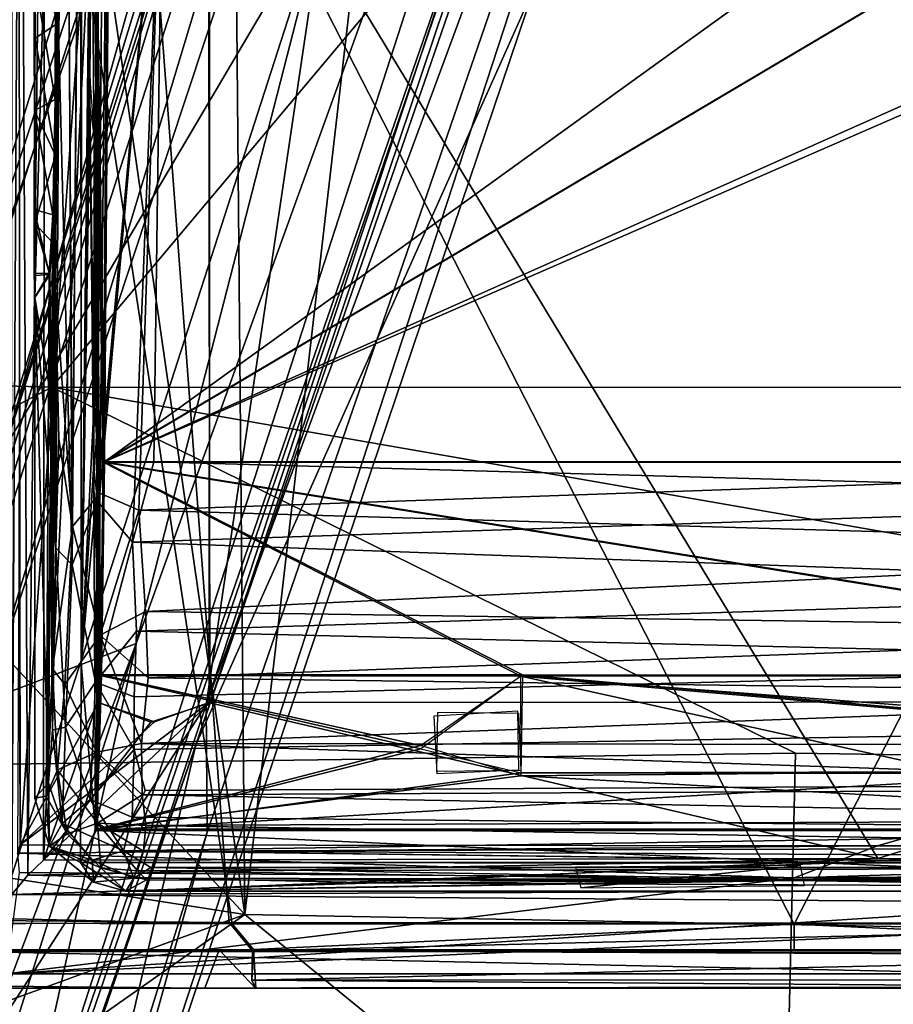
# Model space of a CAD drawing. Header units: millimetres. Extents: x -367 to 317, y -615 to 392.
# Tile 59 of 191: x -62 to 8, y -202 to -124. Entities that reach past the tile are written whole.
import ezdxf

# ---------------------------------------------------------------- set-up
doc = ezdxf.new("R2010")
doc.units = ezdxf.units.MM
doc.layers.add('Fbx_Root', color=7, linetype='Continuous', true_color=0x000000)
doc.styles.add('Default', font='arial.ttf')
doc.dimstyles.new('Default', dxfattribs={"dimscale": 10, "dimtxt": 2.5, "dimasz": 3, "dimexe": 1, "dimexo": 0.5, "dimgap": 0.8, "dimtad": 1, "dimtoh": 1, "dimzin": 1, "dimdsep": 46, "dimtxsty": 'Default', "dimcen": 2.5, "dimadec": 1, "dimazin": 1, "dimtfac": 1, "dimtdec": 4, "dimtix": 1, "dimtofl": 0, "dimtmove": 1, "dimatfit": 3, "dimfxl": 1, "dimtolj": 1, "dimtzin": 1, "dimarcsym": 0})

# ---------------------------------------------------------------- blocks, each defined once
blk = doc.blocks.new('*D1')
at = {"layer": 'Defpoints', "color": 0}
for p in [(-317.816, 295.28), (317.184, 295.28), (-317.816, -604.775)]:
    blk.add_point(p, dxfattribs=at)
at = {"layer": 'Fbx_Root', "color": 0, "lineweight": -2}
for p, q in [((-317.816, 290.28), (-317.816, -614.775)), ((317.184, 290.28), (317.184, -614.775)), ((287.184, -604.775), (-287.816, -604.775))]:
    blk.add_line(p, q, dxfattribs=at)
at = {"layer": 'Fbx_Root', "color": 0}
for points in [[(-287.816, -599.775), (-287.816, -609.775), (-317.816, -604.775)], [(287.184, -609.775), (287.184, -599.775), (317.184, -604.775)]]:
    blk.add_solid(points, dxfattribs=at)
at = {"layer": 'Fbx_Root', "color": 0, "insert": (-0.316, -584.012), "char_height": 25, "attachment_point": 5, "style": 'Default'}
blk.add_mtext('\\A1;635.00', dxfattribs=at)

msp = doc.modelspace()

# ---------------------------------------------------------------- linework, layer by layer
at = {"layer": 'Fbx_Root'}
for points in [[(-43.864, -195.076, 353.854), (-47.018, 157.899, 353.849), (-2.798, 160.672, 353.85)], [(-43.864, -195.076, 353.854), (-2.798, 160.672, 353.85), (42.958, -196.677, 353.853)], [(42.958, -196.677, 353.853), (-2.798, 160.672, 353.85), (43.481, 158.407, 353.85)], [(-43.864, -195.076, 353.854), (-68.71, -22.938, 353.808), (-47.018, 157.899, 353.849)], [(-64.446, -195.55, 340.752), (-45.107, -195.704, 340.757), (-63.778, 51.522, 340.691)], [(-63.778, 51.522, 340.691), (-45.107, -195.704, 340.757), (44.197, -195.773, 340.758)], [(63.126, 51.508, 340.691), (-63.778, 51.522, 340.691), (44.197, -195.773, 340.758)], [(-61.659, -73.879, 342.185), (-62.331, -193.488, 343.155), (-62.267, 45.769, 343.123)], [(-54.166, 14.774, 249.247), (-55.574, -117.612, 289.577), (-54.987, -159.176, 272.758)], [(-54.987, -159.176, 272.758), (-54.166, -50.8, 249.247), (-54.166, 14.774, 249.247)], [(-60.562, -15.984, 324.808), (-60.51, -146.162, 324.759), (-56.86, -16.17, 324.745)], [(-60.51, -146.162, 324.759), (-60.562, -15.984, 324.808), (-60.497, -102.397, 324.736)], [(-56.86, -16.17, 324.745), (-60.51, -146.162, 324.759), (-60.497, -102.397, 324.736)], [(-43.864, -195.076, 353.854), (-67.489, -169.582, 353.793), (-68.71, -22.938, 353.808)], [(-28.246, -25.129, 115.664), (-23.494, -28.021, 116.389), (-75.745, -177.889, 98.577)], [(-75.745, -177.889, 98.577), (-25.814, -25.804, 146.641), (-28.246, -25.129, 115.664)], [(-120.999, -323.079, 74.398), (-62.843, -158.039, 141.074), (-25.814, -25.804, 146.641)], [(-25.814, -25.804, 146.641), (-75.745, -177.889, 98.577), (-120.999, -323.079, 74.398)], [(-21.4, -28.396, 168.962), (-25.814, -25.804, 146.641), (-62.843, -158.039, 141.074)], [(-74.745, -195.783, 95.906), (-75.745, -177.889, 98.577), (-23.494, -28.021, 116.389)], [(-23.494, -28.021, 116.389), (-22.806, -29.748, 151.048), (-74.745, -195.783, 95.906)], [(-56.819, -175.161, 323.822), (-56.869, -27.79, 323.761), (-56.233, -122.778, 305.543)], [(-56.819, -175.161, 323.822), (-56.01, -116.202, 302.109), (-56.769, -27.729, 323.821)], [(-21.4, -28.396, 168.962), (-62.843, -158.039, 141.074), (-37.53, -115.112, 153.549)], [(-22.806, -29.748, 151.048), (-72.419, -193.874, 126.927), (-109.429, -311.832, 97.548)], [(-109.429, -311.832, 97.548), (-74.745, -195.783, 95.906), (-22.806, -29.748, 151.048)], [(-20.302, -32.021, 164.189), (-72.419, -193.874, 126.927), (-22.806, -29.748, 151.048)], [(-20.302, -32.021, 164.189), (-64.386, -178.126, 134.879), (-72.419, -193.874, 126.927)], [(-20.302, -32.021, 164.189), (-16.665, -34.158, 166.808), (-64.386, -178.126, 134.879)], [(-16.665, -34.158, 166.808), (-52.477, -173.584, 137.76), (-64.386, -178.126, 134.879)], [(-52.477, -173.584, 137.76), (-16.665, -34.158, 166.808), (-3.495, -38.066, 165.938)], [(-62.27, -244.012, 89.802), (5.714, -35.947, 145.209), (-46.844, -188.525, 121.218)], [(-62.27, -244.012, 89.802), (-20.881, -121.486, 106.976), (5.714, -35.947, 145.209)], [(2.268, -36.564, 115.737), (-20.881, -121.486, 106.976), (-47.746, -181.605, 99.048)], [(-47.746, -181.605, 99.048), (0.775, -37.396, 150.808), (2.268, -36.564, 115.737)], [(-46.921, -178.443, 137.984), (5.714, -35.947, 145.209), (0.05, -36.289, 168.884)], [(5.714, -35.947, 145.209), (-46.921, -178.443, 137.984), (-46.844, -188.525, 121.218)], [(0.05, -36.289, 168.884), (-37.53, -115.112, 153.549), (-46.921, -178.443, 137.984)], [(0.775, -37.396, 150.808), (-47.746, -181.605, 99.048), (-95.006, -316.798, 95.849)], [(-95.006, -316.798, 95.849), (-63.523, -223.62, 120.603), (0.775, -37.396, 150.808)], [(-63.523, -223.62, 120.603), (-3.495, -38.066, 165.938), (0.775, -37.396, 150.808)], [(-52.477, -173.584, 137.76), (-3.495, -38.066, 165.938), (-63.523, -223.62, 120.603)], [(-56.55, -45.237, 250.02), (-58.109, -59.263, 257.428), (-57.531, -167.359, 276.17)], [(-55.555, -162.288, 272.826), (-56.55, -45.237, 250.02), (-57.531, -167.359, 276.17)], [(-56.55, -45.237, 250.02), (-55.555, -162.288, 272.826), (-54.52, -45.338, 247.89)], [(-56.52, -45.401, 249.719), (-57.524, -164.315, 275.276), (-58.207, -58.958, 257.35)], [(-55.356, -161.668, 272.461), (-57.524, -164.315, 275.276), (-56.52, -45.401, 249.719)], [(-56.52, -45.401, 249.719), (-54.109, -45.539, 247.583), (-55.356, -161.668, 272.461)], [(-55.555, -162.288, 272.826), (-50.319, -105.049, 259.167), (-54.52, -45.338, 247.89)], [(-50.319, -105.085, 259.07), (-55.356, -161.668, 272.461), (-54.109, -45.539, 247.583)], [(-55.597, -126.735, 287.338), (-55.637, -118.813, 288.462), (-54.264, -50.811, 249.146)], [(-54.264, -50.811, 249.146), (-55.085, -159.204, 272.661), (-55.597, -126.735, 287.338)], [(-54.264, -50.811, 249.146), (25.949, -111.192, 262.245), (-55.085, -159.204, 272.661)], [(-54.987, -159.176, 272.758), (23.773, -102.335, 260.427), (-54.166, -50.8, 249.247)], [(-58.109, -59.263, 257.428), (-58.885, -111.885, 279.697), (-58.605, -126.04, 271.649)], [(-58.207, -58.958, 257.35), (-58.852, -145.563, 275.795), (-58.876, -130.452, 276.348)], [(-58.876, -130.452, 276.348), (-58.866, -119.903, 276.124), (-58.207, -58.958, 257.35)], [(-58.852, -145.563, 275.795), (-58.207, -58.958, 257.35), (-57.524, -164.315, 275.276)], [(-58.605, -126.04, 271.649), (-57.531, -167.359, 276.17), (-58.109, -59.263, 257.428)], [(46.057, -178.138, 340.754), (6.3, -190.637, 340.756), (-46.726, -102.997, 340.733), (45.653, -61.501, 340.722)], [(-44.865, -195.798, 337.713), (-64.607, -195.342, 337.697), (-63.771, -71.908, 337.678)], [(-0.316, -195.833, 337.712), (-44.865, -195.798, 337.713), (-63.771, -71.908, 337.678)], [(-63.771, -71.908, 337.678), (63.14, -71.908, 337.678), (-0.316, -195.833, 337.712)], [(63.14, -71.908, 337.678), (44.374, -195.768, 337.712), (-0.316, -195.833, 337.712)], [(-62.331, -193.488, 343.155), (-61.659, -73.879, 342.185), (-61.064, -191.958, 341.23)], [(-59.71, -73.925, 340.725), (-61.064, -191.958, 341.23), (-61.659, -73.879, 342.185)], [(-59.71, -73.925, 340.725), (-59.821, -190.756, 340.758), (-61.064, -191.958, 341.23)], [(-59.821, -190.756, 340.758), (-59.71, -73.925, 340.725), (-55.466, -102.95, 340.755)], [(-61.76, -94.796, 343.776), (-61.665, -189.541, 343.802), (-55.479, -102.945, 343.756)], [(-61.665, -189.541, 343.802), (-61.76, -94.796, 343.776), (-61.741, -160.832, 344.44)], [(-147.798, -150.736, 437.639), (-59.14, -153.269, 436.525), (-11.568, -96.576, 434.829)], [(-147.798, -150.736, 437.639), (-11.568, -96.576, 434.829), (-82.486, -107.305, 436.174)], [(68.091, -153.289, 436.491), (-11.568, -96.576, 434.829), (-59.14, -153.269, 436.525)], [(68.091, -153.289, 436.491), (43.597, -96.1, 435.214), (-11.568, -96.576, 434.829)], [(-55.448, -178.272, 343.744), (-55.479, -102.945, 343.756), (-61.665, -189.541, 343.802)], [(-60.503, -115.244, 277.758), (-60.497, -102.397, 324.736), (-60.528, -131.331, 276.872)], [(-60.51, -146.162, 324.759), (-60.528, -131.331, 276.872), (-60.497, -102.397, 324.736)], [(-60.528, -131.331, 276.872), (-60.497, -102.397, 324.736), (-60.503, -115.244, 277.758)], [(-60.497, -102.397, 324.736), (-60.528, -131.331, 276.872), (-60.51, -146.162, 324.759)], [(-55.466, -102.95, 340.755), (-55.54, -178.232, 340.814), (-59.821, -190.756, 340.758)], [(-55.448, -178.272, 343.744), (-55.54, -178.232, 340.814), (-55.466, -102.95, 340.755), (-55.479, -102.945, 343.756)], [(26.002, -111.197, 262.35), (23.773, -102.335, 260.427), (-54.987, -159.176, 272.758)], [(-46.726, -102.997, 340.733), (6.3, -190.637, 340.756), (-46.637, -178.286, 340.759)], [(-46.726, -102.997, 340.733), (-46.637, -178.286, 340.759), (-46.671, -178.261, 343.795), (-46.642, -103.127, 343.777)], [(-46.642, -103.127, 343.777), (-46.671, -178.261, 343.795), (46.001, -178.202, 343.797), (46.092, -103.22, 343.776)], [(-52.756, -165.555, 272.238), (-50.319, -105.049, 259.167), (-55.555, -162.288, 272.826)], [(-52.264, -163.016, 271.408), (-55.356, -161.668, 272.461), (-50.319, -105.085, 259.07)], [(-50.319, -105.049, 259.167), (-52.756, -165.555, 272.238), (-51.056, -159.192, 270.675)], [(-50.319, -105.085, 259.07), (25.357, -112.465, 260.639), (50.66, -159.426, 270.621), (-52.264, -163.016, 271.408)], [(51.734, -162.049, 271.293), (33.127, -112.45, 260.74), (-50.319, -105.049, 259.167), (-51.056, -159.192, 270.675)], [(54.684, -159.204, 272.661), (-55.085, -159.204, 272.661), (54.314, -110.352, 262.063)], [(-55.085, -159.204, 272.661), (25.949, -111.192, 262.245), (54.314, -110.352, 262.063)], [(-54.987, -159.176, 272.758), (54.225, -111.6, 262.437), (26.002, -111.197, 262.35)], [(54.586, -159.176, 272.758), (54.225, -111.6, 262.437), (-54.987, -159.176, 272.758)], [(-58.885, -111.885, 279.697), (-60.503, -115.244, 277.758), (-58.757, -124.455, 275.575)], [(-58.757, -124.455, 275.575), (-58.605, -126.04, 271.649), (-58.885, -111.885, 279.697)], [(-68.969, -212.518, 130.982), (-37.53, -115.112, 153.549), (-62.843, -158.039, 141.074)], [(-68.969, -212.518, 130.982), (-46.921, -178.443, 137.984), (-37.53, -115.112, 153.549)], [(-60.575, -120.402, 276.033), (-60.528, -131.331, 276.872), (-60.503, -115.244, 277.758)], [(-60.461, -125.602, 275.876), (-60.503, -115.244, 277.758), (-60.528, -131.331, 276.872)], [(-60.461, -125.602, 275.876), (-58.757, -124.455, 275.575), (-60.503, -115.244, 277.758)], [(-56.01, -116.202, 302.109), (-56.819, -175.161, 323.822), (-56.103, -128.816, 304.74)], [(-55.488, -125.765, 287.118), (-54.987, -159.176, 272.758), (-55.574, -117.612, 289.577)], [(-58.866, -119.903, 276.124), (-58.876, -130.452, 276.348), (-60.575, -120.402, 276.033)], [(-60.528, -131.331, 276.872), (-60.575, -120.402, 276.033), (-58.876, -130.452, 276.348)], [(-62.27, -244.012, 89.802), (-47.746, -181.605, 99.048), (-20.881, -121.486, 106.976)], [(-56.146, -131.023, 303.056), (-56.819, -175.161, 323.822), (-56.233, -122.778, 305.543)], [(-58.757, -124.455, 275.575), (-60.461, -125.602, 275.876), (-58.848, -134.889, 278.591)], [(-58.848, -134.889, 278.591), (-58.605, -126.04, 271.649), (-58.757, -124.455, 275.575)], [(-60.528, -131.331, 276.872), (-58.848, -134.889, 278.591), (-60.461, -125.602, 275.876)], [(-58.605, -126.04, 271.649), (-58.848, -134.889, 278.591), (-58.831, -165.987, 278.996)], [(-58.831, -165.987, 278.996), (-57.531, -167.359, 276.17), (-58.605, -126.04, 271.649)], [(-55.732, -133.854, 294.115), (-55.521, -155.584, 288.065), (-55.488, -125.765, 287.118)], [(-54.987, -159.176, 272.758), (-55.488, -125.765, 287.118), (-55.521, -155.584, 288.065)], [(-55.827, -153.218, 293.905), (-55.597, -126.735, 287.338), (-55.085, -159.204, 272.661)], [(-55.805, -133.497, 293.285), (-55.597, -126.735, 287.338), (-55.827, -153.218, 293.905)], [(-56.819, -175.161, 323.822), (-55.733, -153.397, 294.134), (-55.732, -133.854, 294.115), (-56.103, -128.816, 304.74)], [(-58.876, -130.452, 276.348), (-59.084, -139.599, 282.404), (-60.528, -131.331, 276.872)], [(-58.852, -145.563, 275.795), (-59.108, -175.601, 283.18), (-58.876, -130.452, 276.348)], [(-59.084, -139.599, 282.404), (-58.876, -130.452, 276.348), (-59.108, -175.601, 283.18)], [(-56.146, -131.023, 303.056), (-55.835, -161.169, 294.145), (-55.679, -188.41, 289.689), (-56.819, -175.161, 323.822)], [(-55.827, -153.218, 293.905), (-55.835, -161.169, 294.145), (-56.146, -131.023, 303.056)], [(-55.805, -133.497, 293.285), (-55.827, -153.218, 293.905), (-56.146, -131.023, 303.056)], [(-60.558, -139.168, 282.115), (-60.552, -144.254, 290.331), (-60.528, -131.331, 276.872)], [(-60.558, -139.168, 282.115), (-60.528, -131.331, 276.872), (-59.084, -139.599, 282.404)], [(-60.552, -144.254, 290.331), (-60.51, -146.162, 324.759), (-60.528, -131.331, 276.872)], [(-60.503, -140.288, 283.272), (-58.848, -134.889, 278.591), (-60.528, -131.331, 276.872)], [(-60.503, -140.288, 283.272), (-60.528, -131.331, 276.872), (-60.456, -144.414, 292.58)], [(-60.456, -144.414, 292.58), (-60.528, -131.331, 276.872), (-60.51, -146.162, 324.759)], [(-55.521, -155.584, 288.065), (-55.732, -133.854, 294.115), (-55.733, -153.397, 294.134)], [(-58.848, -134.889, 278.591), (-60.503, -140.288, 283.272), (-59.098, -141.799, 285.741)], [(-59.098, -141.799, 285.741), (-58.831, -165.987, 278.996), (-58.848, -134.889, 278.591)], [(-59.084, -139.599, 282.404), (-59.372, -144.23, 290.559), (-60.558, -139.168, 282.115)], [(-60.552, -144.254, 290.331), (-60.558, -139.168, 282.115), (-59.372, -144.23, 290.559)], [(-59.084, -139.599, 282.404), (-59.108, -175.601, 283.18), (-59.372, -144.23, 290.559)], [(-59.098, -141.799, 285.741), (-60.503, -140.288, 283.272), (-59.318, -144.332, 292.07)], [(-60.456, -144.414, 292.58), (-59.318, -144.332, 292.07), (-60.503, -140.288, 283.272)], [(-59.318, -144.332, 292.07), (-59.172, -156.199, 287.9), (-59.098, -141.799, 285.741)], [(-59.098, -141.799, 285.741), (-59.172, -156.199, 287.9), (-58.831, -165.987, 278.996)], [(-60.51, -146.162, 324.759), (-60.552, -144.254, 290.331), (-59.372, -144.23, 290.559)], [(-59.611, -185.675, 297.886), (-60.496, -185.849, 324.749), (-60.51, -146.162, 324.759), (-59.372, -144.23, 290.559)], [(-60.51, -146.162, 324.759), (-59.369, -153.212, 293.515), (-59.318, -144.332, 292.07)], [(-60.51, -146.162, 324.759), (-59.318, -144.332, 292.07), (-60.456, -144.414, 292.58)], [(-59.372, -144.23, 290.559), (-59.108, -175.601, 283.18), (-59.611, -185.675, 297.886)], [(-59.172, -156.199, 287.9), (-59.318, -144.332, 292.07), (-59.369, -153.212, 293.515)], [(-58.601, -157.392, 276.076), (-59.108, -175.601, 283.18), (-58.852, -145.563, 275.795)], [(-57.524, -164.315, 275.276), (-58.601, -157.392, 276.076), (-58.852, -145.563, 275.795)], [(-59.369, -153.212, 293.515), (-60.51, -146.162, 324.759), (-59.481, -158.76, 296.738)], [(-59.425, -184.638, 295.225), (-60.51, -146.162, 324.759), (-60.496, -185.849, 324.749)], [(-59.425, -184.638, 295.225), (-59.481, -158.76, 296.738), (-60.51, -146.162, 324.759)], [(-117.588, -183.916, 435.845), (-59.14, -153.269, 436.525), (-147.798, -150.736, 437.639)], [(-117.588, -183.916, 435.845), (-0.215, -182.276, 436.322), (-59.14, -153.269, 436.525)], [(117.934, -184.084, 435.838), (68.091, -153.289, 436.491), (-59.14, -153.269, 436.525)], [(117.934, -184.084, 435.838), (-59.14, -153.269, 436.525), (-0.215, -182.276, 436.322)], [(-55.733, -153.397, 294.134), (-56.819, -175.161, 323.822), (-55.817, -159.377, 296.579)], [(-55.612, -157.119, 287.75), (-55.827, -153.218, 293.905), (-55.085, -159.204, 272.661)], [(-55.208, -176.056, 279.107), (-54.987, -159.176, 272.758), (-55.521, -155.584, 288.065), (-55.607, -161.562, 290.511)], [(-59.285, -161.747, 291.122), (-58.831, -165.987, 278.996), (-59.172, -156.199, 287.9)], [(-58.601, -157.392, 276.076), (-57.524, -164.315, 275.276), (-59.108, -175.601, 283.18)], [(-55.835, -161.169, 294.145), (-55.612, -157.119, 287.75), (-55.307, -176.11, 279.019)], [(-55.085, -159.204, 272.661), (-55.307, -176.11, 279.019), (-55.612, -157.119, 287.75)], [(-59.481, -158.76, 296.738), (-59.425, -184.638, 295.225), (-59.285, -161.747, 291.122)], [(-55.307, -176.11, 279.019), (-55.085, -159.204, 272.661), (-21.984, -176.171, 279.05)], [(-55.208, -176.056, 279.107), (-21.852, -176.075, 279.122), (-54.987, -159.176, 272.758)], [(-21.984, -176.171, 279.05), (-55.085, -159.204, 272.661), (50.55, -176.152, 279.038)], [(54.684, -159.204, 272.661), (50.55, -176.152, 279.038), (-55.085, -159.204, 272.661)], [(-21.852, -176.075, 279.122), (50.698, -176.093, 279.124), (-54.987, -159.176, 272.758)], [(54.586, -159.176, 272.758), (-54.987, -159.176, 272.758), (50.698, -176.093, 279.124)], [(51.734, -162.049, 271.293), (-51.056, -159.192, 270.675), (-52.756, -165.555, 272.238)], [(-55.817, -159.377, 296.579), (-56.819, -175.161, 323.822), (-55.607, -161.562, 290.511)], [(-52.264, -163.016, 271.408), (50.66, -159.426, 270.621), (52.309, -166.065, 272.254)], [(-61.741, -160.832, 344.44), (-61.862, -190.198, 345.552), (-61.665, -189.541, 343.802)], [(-55.307, -176.11, 279.019), (-55.679, -188.41, 289.689), (-55.835, -161.169, 294.145)], [(-59.109, -180.449, 287.001), (-59.285, -161.747, 291.122), (-59.425, -184.638, 295.225)], [(-58.831, -165.987, 278.996), (-59.285, -161.747, 291.122), (-59.109, -180.449, 287.001)], [(-57.531, -167.359, 276.17), (-55.698, -176.64, 277.996), (-55.555, -162.288, 272.826)], [(-57.524, -164.315, 275.276), (-55.356, -161.668, 272.461), (-55.314, -172.916, 275.833)], [(-55.58, -188.312, 289.737), (-55.607, -161.562, 290.511), (-56.819, -175.161, 323.822), (-56.869, -190.929, 324.779)], [(-55.555, -162.288, 272.826), (-55.698, -176.64, 277.996), (-52.756, -165.555, 272.238)], [(-55.208, -176.056, 279.107), (-55.607, -161.562, 290.511), (-55.58, -188.312, 289.737)], [(-55.356, -161.668, 272.461), (-52.264, -163.016, 271.408), (-55.314, -172.916, 275.833)], [(51.734, -162.049, 271.293), (-52.756, -165.555, 272.238), (51.098, -169.301, 273.413)], [(-52.264, -163.016, 271.408), (-51.715, -171.042, 273.92), (-55.314, -172.916, 275.833)], [(-51.715, -171.042, 273.92), (-52.264, -163.016, 271.408), (52.309, -166.065, 272.254)], [(-59.108, -175.601, 283.18), (-57.524, -164.315, 275.276), (-58.124, -176.819, 281.106)], [(-57.524, -164.315, 275.276), (-55.314, -172.916, 275.833), (-58.124, -176.819, 281.106)], [(-58.831, -165.987, 278.996), (-59.109, -180.449, 287.001), (-58.079, -180.22, 283.341)], [(-58.831, -165.987, 278.996), (-58.079, -180.22, 283.341), (-57.531, -167.359, 276.17)], [(-52.756, -165.555, 272.238), (-55.698, -176.64, 277.996), (-52.429, -172.601, 274.647)], [(-52.429, -172.601, 274.647), (51.098, -169.301, 273.413), (-52.756, -165.555, 272.238)], [(52.309, -166.065, 272.254), (51.319, -172.554, 274.544), (-51.715, -171.042, 273.92)], [(-57.531, -167.359, 276.17), (-58.079, -180.22, 283.341), (-55.698, -176.64, 277.996)], [(51.098, -169.301, 273.413), (-52.429, -172.601, 274.647), (52.818, -175.152, 275.797)], [(-67.489, -169.582, 353.793), (-43.864, -195.076, 353.854), (-71.264, -190.819, 353.777)], [(-55.314, -172.916, 275.833), (-51.715, -171.042, 273.92), (-51.525, -176.311, 276.246)], [(-51.525, -176.311, 276.246), (-51.715, -171.042, 273.92), (51.319, -172.554, 274.544)], [(-58.124, -176.819, 281.106), (-55.314, -172.916, 275.833), (-55.59, -182.186, 281.284)], [(-55.698, -176.64, 277.996), (-52.628, -177.814, 277.2), (-52.429, -172.601, 274.647)], [(-55.314, -172.916, 275.833), (-52.05, -181.512, 279.365), (-55.59, -182.186, 281.284)], [(-55.314, -172.916, 275.833), (-51.525, -176.311, 276.246), (-52.05, -181.512, 279.365)], [(-52.628, -177.814, 277.2), (52.818, -175.152, 275.797), (-52.429, -172.601, 274.647)], [(51.319, -172.554, 274.544), (51.431, -177.633, 276.955), (-51.525, -176.311, 276.246)], [(-64.386, -178.126, 134.879), (-52.477, -173.584, 137.76), (-103.942, -311.094, 101.886)], [(-97.006, -314.417, 100.918), (-103.942, -311.094, 101.886), (-52.477, -173.584, 137.76)], [(-52.477, -173.584, 137.76), (-63.523, -223.62, 120.603), (-97.006, -314.417, 100.918)], [(-58.705, -183.593, 287.681), (-59.611, -185.675, 297.886), (-59.108, -175.601, 283.18)], [(-59.108, -175.601, 283.18), (-58.124, -176.819, 281.106), (-58.705, -183.593, 287.681)], [(-56.819, -175.161, 323.822), (-55.679, -188.41, 289.689), (-56.869, -190.929, 324.779)], [(52.877, -180.156, 278.625), (52.818, -175.152, 275.797), (-52.628, -177.814, 277.2), (-52.617, -181.992, 279.899)], [(-55.307, -176.11, 279.019), (-29.921, -181.925, 284.064), (-55.679, -188.41, 289.689)], [(-55.208, -176.056, 279.107), (-55.58, -188.312, 289.737), (-29.948, -181.678, 283.985)], [(-21.984, -176.171, 279.05), (-29.921, -181.925, 284.064), (-55.307, -176.11, 279.019)], [(-21.852, -176.075, 279.122), (-55.208, -176.056, 279.107), (-29.948, -181.678, 283.985)], [(-52.05, -181.512, 279.365), (-51.525, -176.311, 276.246), (51.431, -177.633, 276.955)], [(-21.852, -176.075, 279.122), (-21.995, -184.071, 286.059), (12.341, -183.764, 285.72), (12.722, -179.073, 281.723)], [(50.55, -176.152, 279.038), (24.488, -179.724, 282.154), (-21.984, -176.171, 279.05)], [(12.341, -183.764, 285.72), (-21.951, -183.846, 285.729), (-21.984, -176.171, 279.05)], [(12.688, -179.174, 281.676), (-21.984, -176.171, 279.05), (24.488, -179.724, 282.154)], [(-21.984, -176.171, 279.05), (12.688, -179.174, 281.676), (12.341, -183.764, 285.72)], [(50.698, -176.093, 279.124), (-21.852, -176.075, 279.122), (12.722, -179.073, 281.723)], [(-58.124, -176.819, 281.106), (-55.59, -182.186, 281.284), (-58.705, -183.593, 287.681)], [(-58.079, -180.22, 283.341), (-56.113, -185.955, 285.721), (-55.698, -176.64, 277.996)], [(-55.698, -176.64, 277.996), (-56.113, -185.955, 285.721), (-52.617, -181.992, 279.899)], [(-55.698, -176.64, 277.996), (-52.617, -181.992, 279.899), (-52.628, -177.814, 277.2)], [(51.431, -177.633, 276.955), (53.232, -181.642, 279.555), (-52.05, -181.512, 279.365)], [(-46.921, -178.443, 137.984), (-96.145, -326.065, 100.559), (-92.807, -334.423, 73.448), (-46.844, -188.525, 121.218)], [(-46.921, -178.443, 137.984), (-68.969, -212.518, 130.982), (-96.145, -326.065, 100.559)], [(46.001, -178.202, 343.797), (-46.671, -178.261, 343.795), (-61.665, -189.541, 343.802), (6.284, -189.622, 343.802)], [(-46.671, -178.261, 343.795), (-51.015, -179.803, 343.744), (-61.665, -189.541, 343.802)], [(-51.015, -179.803, 343.744), (-55.448, -178.272, 343.744), (-61.665, -189.541, 343.802)], [(-55.54, -178.232, 340.814), (-51.305, -179.828, 340.799), (-59.821, -190.756, 340.758)], [(6.3, -190.637, 340.756), (-59.821, -190.756, 340.758), (-46.637, -178.286, 340.759)], [(-51.305, -179.828, 340.799), (-46.637, -178.286, 340.759), (-59.821, -190.756, 340.758)], [(-51.015, -179.803, 343.744), (-51.305, -179.828, 340.799), (-55.54, -178.232, 340.814), (-55.448, -178.272, 343.744)], [(-46.637, -178.286, 340.759), (-51.305, -179.828, 340.799), (-51.015, -179.803, 343.744), (-46.671, -178.261, 343.795)], [(6.284, -189.622, 343.802), (60.879, -189.526, 343.808), (46.001, -178.202, 343.797)], [(59.191, -190.779, 340.758), (6.3, -190.637, 340.756), (46.057, -178.138, 340.754)], [(-28.646, -183.878, 285.866), (-22.143, -183.585, 285.416), (-22.218, -178.957, 281.604), (-28.881, -179.352, 281.761)], [(-21.979, -183.661, 285.351), (-28.637, -183.732, 285.56), (-28.569, -179.03, 281.546), (-22.177, -179.117, 281.578)], [(-59.109, -180.449, 287.001), (-58.326, -187.855, 293.401), (-58.079, -180.22, 283.341)], [(-58.079, -180.22, 283.341), (-58.326, -187.855, 293.401), (-56.113, -185.955, 285.721)], [(53.132, -184.672, 282.127), (52.877, -180.156, 278.625), (-52.617, -181.992, 279.899), (-51.744, -185.23, 282.733)], [(-59.109, -180.449, 287.001), (-59.425, -184.638, 295.225), (-58.326, -187.855, 293.401)], [(-95.006, -316.798, 95.849), (-47.746, -181.605, 99.048), (-94.457, -317.495, 76.672)], [(-47.746, -181.605, 99.048), (-62.27, -244.012, 89.802), (-94.457, -317.495, 76.672)], [(-55.59, -182.186, 281.284), (-52.05, -181.512, 279.365), (-51.991, -185.58, 282.921)], [(-55.58, -188.312, 289.737), (-21.995, -184.071, 286.059), (-29.948, -181.678, 283.985)], [(53.232, -181.642, 279.555), (53.104, -185.075, 282.422), (-52.05, -181.512, 279.365)], [(-51.991, -185.58, 282.921), (-52.05, -181.512, 279.365), (53.104, -185.075, 282.422)], [(-0.215, -182.276, 436.322), (-117.588, -183.916, 435.845), (-152.714, -212.79, 433.667), (-1.064, -217.234, 434.459)], [(-58.705, -183.593, 287.681), (-55.59, -182.186, 281.284), (-55.538, -187.828, 287.403)], [(-56.113, -185.955, 285.721), (-52.791, -187.354, 285.149), (-52.617, -181.992, 279.899)], [(-21.951, -183.846, 285.729), (-55.679, -188.41, 289.689), (-29.921, -181.925, 284.064)], [(-55.59, -182.186, 281.284), (-51.991, -185.58, 282.921), (-55.538, -187.828, 287.403)], [(-52.617, -181.992, 279.899), (-52.791, -187.354, 285.149), (-51.744, -185.23, 282.733)], [(-0.215, -182.276, 436.322), (-1.064, -217.234, 434.459), (152.646, -205.241, 434.256), (117.934, -184.084, 435.838)], [(-58.705, -183.593, 287.681), (-57.947, -188.672, 294.325), (-59.611, -185.675, 297.886)], [(-58.705, -183.593, 287.681), (-55.538, -187.828, 287.403), (-57.947, -188.672, 294.325)], [(21.939, -183.881, 285.759), (-55.679, -188.41, 289.689), (-21.951, -183.846, 285.729)], [(-55.679, -188.41, 289.689), (21.939, -183.881, 285.759), (55.279, -188.41, 289.688)], [(55.179, -188.312, 289.737), (-21.995, -184.071, 286.059), (-55.58, -188.312, 289.737)], [(55.179, -188.312, 289.737), (12.341, -183.764, 285.72), (-21.995, -184.071, 286.059)], [(21.939, -183.881, 285.759), (-21.951, -183.846, 285.729), (12.341, -183.764, 285.72)], [(-60.496, -185.849, 324.749), (-59.332, -189.657, 325.088), (-59.425, -184.638, 295.225)], [(-59.425, -184.638, 295.225), (-59.332, -189.657, 325.088), (-58.326, -187.855, 293.401)], [(-52.791, -187.354, 285.149), (51.419, -188.372, 286.524), (53.132, -184.672, 282.127), (-51.744, -185.23, 282.733)], [(-59.611, -185.675, 297.886), (-59.332, -189.657, 325.088), (-60.496, -185.849, 324.749)], [(-59.611, -185.675, 297.886), (-57.947, -188.672, 294.325), (-59.332, -189.657, 325.088)], [(-55.538, -187.828, 287.403), (-51.991, -185.58, 282.921), (-51.702, -188.006, 285.861)], [(53.104, -185.075, 282.422), (51.525, -187.525, 285.211), (-51.991, -185.58, 282.921)], [(-51.702, -188.006, 285.861), (-51.991, -185.58, 282.921), (51.525, -187.525, 285.211)], [(-56.113, -185.955, 285.721), (-58.326, -187.855, 293.401), (-53.459, -190.022, 289.421)], [(-56.113, -185.955, 285.721), (-53.459, -190.022, 289.421), (-52.791, -187.354, 285.149)], [(-58.326, -187.855, 293.401), (-59.332, -189.657, 325.088), (-55.965, -190.75, 296.803)], [(-58.326, -187.855, 293.401), (-55.965, -190.75, 296.803), (-53.459, -190.022, 289.421)], [(-57.947, -188.672, 294.325), (-55.538, -187.828, 287.403), (-55.268, -191.368, 295.787)], [(-55.538, -187.828, 287.403), (-51.883, -190.054, 289.284), (-52.363, -191.593, 293.414)], [(-55.538, -187.828, 287.403), (-52.363, -191.593, 293.414), (-55.268, -191.368, 295.787)], [(-55.538, -187.828, 287.403), (-51.702, -188.006, 285.861), (-51.883, -190.054, 289.284)], [(-53.459, -190.022, 289.421), (51.419, -188.372, 286.524), (-52.791, -187.354, 285.149)], [(-51.883, -190.054, 289.284), (-51.702, -188.006, 285.861), (53.455, -189.729, 288.679)], [(51.525, -187.525, 285.211), (53.455, -189.729, 288.679), (-51.702, -188.006, 285.861)], [(-62.27, -244.012, 89.802), (-46.844, -188.525, 121.218), (-92.807, -334.423, 73.448)], [(-57.947, -188.672, 294.325), (-55.268, -191.368, 295.787), (-59.332, -189.657, 325.088)], [(-55.58, -188.312, 289.737), (-56.869, -190.929, 324.779), (56.478, -190.929, 325.068), (55.179, -188.312, 289.737)], [(2.352, -190.993, 324.749), (-56.869, -190.929, 324.779), (-55.679, -188.41, 289.689)], [(-55.679, -188.41, 289.689), (55.279, -188.41, 289.688), (2.352, -190.993, 324.749)], [(51.419, -188.372, 286.524), (-53.459, -190.022, 289.421), (51.868, -190.539, 290.696)], [(2.352, -190.993, 324.749), (55.279, -188.41, 289.688), (56.478, -190.929, 325.068)], [(6.284, -189.622, 343.802), (-61.665, -189.541, 343.802), (-61.862, -190.198, 345.552)], [(6.284, -189.622, 343.802), (-61.862, -190.198, 345.552), (-0.316, -192.159, 346.341)], [(-0.316, -192.159, 346.341), (61.19, -190.25, 345.613), (6.284, -189.622, 343.802)], [(60.879, -189.526, 343.808), (6.284, -189.622, 343.802), (61.19, -190.25, 345.613)], [(-61.862, -190.198, 345.552), (-61.73, -191.741, 346.335), (-0.316, -192.159, 346.341)], [(-55.268, -191.368, 295.787), (-55.843, -192.513, 325.022), (-59.332, -189.657, 325.088)], [(-55.843, -192.513, 325.022), (-56.869, -190.929, 324.779), (-59.332, -189.657, 325.088)], [(-59.332, -189.657, 325.088), (-56.869, -190.929, 324.779), (-55.843, -192.513, 325.022)], [(-59.332, -189.657, 325.088), (-55.843, -192.513, 325.022), (-55.965, -190.75, 296.803)], [(-53.459, -190.022, 289.421), (-55.965, -190.75, 296.803), (-52.645, -192.182, 297.096)], [(-52.645, -192.182, 297.096), (-51.305, -191.343, 293.122), (-53.459, -190.022, 289.421)], [(-51.305, -191.343, 293.122), (50.904, -191.343, 293.124), (-53.459, -190.022, 289.421)], [(51.868, -190.539, 290.696), (-53.459, -190.022, 289.421), (50.904, -191.343, 293.124)], [(-52.363, -191.593, 293.414), (-51.883, -190.054, 289.284), (51.917, -191.369, 292.715)], [(53.455, -189.729, 288.679), (51.917, -191.369, 292.715), (-51.883, -190.054, 289.284)], [(61.109, -191.757, 346.339), (61.19, -190.25, 345.613), (-0.316, -192.159, 346.341)], [(-72.122, -205.362, 353.773), (-71.264, -190.819, 353.777), (-43.864, -195.076, 353.854)], [(-59.821, -190.756, 340.758), (6.3, -190.637, 340.756), (-61.064, -191.958, 341.23)], [(-61.064, -191.958, 341.23), (6.3, -190.637, 340.756), (-33.421, -192.545, 342.053)], [(-56.869, -190.929, 324.779), (2.352, -190.993, 324.749), (-53.283, -193.211, 324.759)], [(2.352, -190.993, 324.749), (-56.869, -190.929, 324.779), (-53.283, -193.211, 324.759)], [(-56.869, -190.929, 324.779), (2.352, -190.993, 324.749), (56.478, -190.929, 325.068)], [(-55.965, -190.75, 296.803), (-55.843, -192.513, 325.022), (-52.645, -192.182, 297.096)], [(60.387, -191.936, 341.21), (-33.421, -192.545, 342.053), (6.3, -190.637, 340.756)], [(0.176, -191.171, 328.853), (-17.639, -191.301, 328.847), (-17.233, -192.939, 328.859)], [(0.176, -191.171, 328.853), (-17.233, -192.939, 328.859), (0.488, -192.774, 328.809)], [(56.478, -190.929, 325.068), (52.865, -193.215, 324.753), (2.352, -190.993, 324.749)], [(2.352, -190.993, 324.749), (52.865, -193.215, 324.753), (56.478, -190.929, 325.068)], [(6.3, -190.637, 340.756), (59.191, -190.779, 340.758), (60.387, -191.936, 341.21)], [(-0.316, -192.159, 346.341), (-61.73, -191.741, 346.335), (-62.766, -199.773, 346.344)], [(-62.766, -199.773, 346.344), (62.141, -199.771, 346.346), (61.109, -191.757, 346.339)], [(61.109, -191.757, 346.339), (-0.316, -192.159, 346.341), (-62.766, -199.773, 346.344)], [(-33.421, -192.545, 342.053), (-62.331, -193.488, 343.155), (-61.064, -191.958, 341.23)], [(-55.843, -192.513, 325.022), (-55.268, -191.368, 295.787), (-53.283, -193.211, 324.759)], [(-55.268, -191.368, 295.787), (-52.363, -191.593, 293.414), (-51.647, -192.316, 297.631)], [(-53.283, -193.211, 324.759), (-55.268, -191.368, 295.787), (-51.647, -192.316, 297.631)], [(-52.645, -192.182, 297.096), (-0.2, -192.28, 299.324), (-51.305, -191.343, 293.122)], [(51.917, -191.369, 292.715), (-0.2, -192.381, 299.321), (-52.363, -191.593, 293.414)], [(-51.647, -192.316, 297.631), (-52.363, -191.593, 293.414), (-0.2, -192.381, 299.321)], [(-0.2, -192.28, 299.324), (50.904, -191.343, 293.124), (-51.305, -191.343, 293.122)], [(61.215, -192.993, 342.677), (-33.421, -192.545, 342.053), (60.387, -191.936, 341.21)], [(50.904, -191.343, 293.124), (-0.2, -192.28, 299.324), (52.012, -192.189, 297.136)], [(51.917, -191.369, 292.715), (52.049, -192.299, 297.242), (-0.2, -192.381, 299.321)], [(61.215, -192.993, 342.677), (-62.331, -193.488, 343.155), (-33.421, -192.545, 342.053)], [(-52.645, -192.182, 297.096), (-55.843, -192.513, 325.022), (-53.283, -193.211, 324.759)], [(-52.645, -192.182, 297.096), (-53.283, -193.211, 324.759), (-0.2, -192.28, 299.324)], [(52.865, -193.215, 324.753), (-0.2, -192.28, 299.324), (-53.283, -193.211, 324.759)], [(-51.647, -192.316, 297.631), (-0.2, -192.381, 299.321), (-53.283, -193.211, 324.759)], [(52.865, -193.215, 324.753), (-53.283, -193.211, 324.759), (-0.2, -192.381, 299.321)], [(-0.2, -192.28, 299.324), (52.865, -193.215, 324.753), (52.012, -192.189, 297.136)], [(-0.2, -192.381, 299.321), (52.049, -192.299, 297.242), (52.865, -193.215, 324.753)], [(-62.331, -193.488, 343.155), (61.976, -194.404, 343.304), (-62.675, -199.774, 343.299)], [(61.215, -192.993, 342.677), (61.976, -194.404, 343.304), (-62.331, -193.488, 343.155)], [(-10.344, -222.424, 353.689), (-80.583, -220.915, 353.62), (-43.864, -195.076, 353.854)], [(-80.583, -220.915, 353.62), (-72.122, -205.362, 353.773), (-43.864, -195.076, 353.854)], [(61.743, -199.775, 343.305), (-62.675, -199.774, 343.299), (61.976, -194.404, 343.304)], [(-10.344, -222.424, 353.689), (-43.864, -195.076, 353.854), (42.958, -196.677, 353.853)], [(-66.627, -195.816, 340.033), (-45.107, -195.704, 340.757), (-64.446, -195.55, 340.752)], [(-44.865, -195.798, 337.713), (-45.107, -195.704, 340.757), (-66.627, -195.816, 340.033), (-65.795, -195.749, 336.36)], [(-65.795, -195.749, 336.36), (-64.607, -195.342, 337.697), (-44.865, -195.798, 337.713)], [(-45.107, -195.704, 340.757), (-43.253, -197.956, 340.35), (44.197, -195.773, 340.758)], [(-43.166, -197.838, 336.636), (-43.253, -197.956, 340.35), (-45.107, -195.704, 340.757), (-44.865, -195.798, 337.713)], [(-43.166, -197.838, 336.636), (-44.865, -195.798, 337.713), (-0.316, -195.833, 337.712)], [(42.593, -198.301, 340.172), (44.197, -195.773, 340.758), (-43.253, -197.956, 340.35)], [(-0.316, -195.833, 337.712), (-0.316, -197.864, 335.682), (-43.166, -197.838, 336.636)], [(44.374, -195.768, 337.712), (42.598, -197.833, 336.688), (-0.316, -195.833, 337.712)], [(42.598, -197.833, 336.688), (-0.316, -197.864, 335.682), (-0.316, -195.833, 337.712)], [(10.139, -222.584, 353.68), (-10.344, -222.424, 353.689), (42.958, -196.677, 353.853)], [(-68.761, -197.875, 306.699), (-68.705, -197.869, 327.017), (37.469, -197.873, 303.7)], [(37.469, -197.873, 303.7), (-65.544, -198.007, 303.239), (-68.761, -197.875, 306.699)], [(-45.878, -197.87, 330.675), (37.469, -197.873, 303.7), (-68.705, -197.869, 327.017)], [(-65.555, -197.951, 330.445), (-45.878, -197.87, 330.675), (-68.705, -197.869, 327.017)], [(-66.055, -200.721, 330.477), (-47.014, -200.906, 330.593), (-45.878, -197.87, 330.675), (-65.555, -197.951, 330.445)], [(64.932, -198.067, 303.26), (-65.544, -198.007, 303.239), (37.469, -197.873, 303.7)], [(64.932, -198.067, 303.26), (64.146, -200.774, 303.238), (-65.544, -198.007, 303.239)], [(-65.544, -198.007, 303.239), (64.146, -200.774, 303.238), (-65.299, -200.914, 303.286)], [(-42.983, -200.922, 335.181), (-45.878, -197.87, 330.675), (-47.014, -200.906, 330.593)], [(-45.878, -197.87, 330.675), (-43.166, -197.838, 336.636), (37.469, -197.873, 303.7)], [(-45.878, -197.87, 330.675), (-42.983, -200.922, 335.181), (-43.166, -197.838, 336.636)], [(-43.253, -197.956, 340.35), (-43.166, -197.838, 336.636), (-43.305, -200.279, 338.405)], [(-43.305, -200.279, 338.405), (-43.166, -197.838, 336.636), (-42.983, -200.922, 335.181)], [(-43.253, -197.956, 340.35), (-43.305, -200.279, 338.405), (42.593, -198.301, 340.172)], [(-0.316, -197.864, 335.682), (37.469, -197.873, 303.7), (-43.166, -197.838, 336.636)], [(37.469, -197.873, 303.7), (-0.316, -197.864, 335.682), (42.598, -197.833, 336.688)], [(42.735, -200.246, 338.356), (42.593, -198.301, 340.172), (-43.305, -200.279, 338.405)], [(-62.766, -199.773, 346.344), (61.743, -199.775, 343.305), (62.141, -199.771, 346.346)], [(61.743, -199.775, 343.305), (-62.766, -199.773, 346.344), (-62.675, -199.774, 343.299)], [(42.618, -200.91, 335.731), (42.735, -200.246, 338.356), (-43.305, -200.279, 338.405)], [(-42.983, -200.922, 335.181), (42.618, -200.91, 335.731), (-43.305, -200.279, 338.405)], [(-66.055, -200.721, 330.477), (-68.78, -200.907, 326.805), (-47.014, -200.906, 330.593)], [(-47.014, -200.906, 330.593), (-68.78, -200.907, 326.805), (-65.299, -200.914, 303.286)], [(64.146, -200.774, 303.238), (68.039, -200.913, 306.124), (-65.299, -200.914, 303.286)], [(42.618, -200.91, 335.731), (-65.299, -200.914, 303.286), (45.426, -200.905, 330.668)], [(-65.299, -200.914, 303.286), (68.136, -200.908, 327.732), (45.426, -200.905, 330.668)], [(-47.014, -200.906, 330.593), (-65.299, -200.914, 303.286), (-42.983, -200.922, 335.181)], [(68.136, -200.908, 327.732), (-65.299, -200.914, 303.286), (68.039, -200.913, 306.124)], [(-42.983, -200.922, 335.181), (-65.299, -200.914, 303.286), (42.618, -200.91, 335.731)]]:
    msp.add_3dface(points, dxfattribs=at)

# ---------------------------------------------------------------- dimensions: what is measured, and where the dimension line sits
dim = msp.add_linear_dim(base=(-317.816, -604.775), p1=(317.184, 295.28), p2=(-317.816, 295.28), angle=180, dimstyle='Default', override={"dimscale": 10, "dimtxt": 2.5, "dimasz": 3, "dimexe": 1, "dimexo": 0.5, "dimgap": 0.8, "dimtad": 1, "dimtih": 0, "dimtoh": 0, "dimdec": 2, "dimlfac": 1, "dimzin": 1, "dimtxsty": 'Default', "dimsah": 0, "dimcen": 2.5, "dimadec": 1, "dimazin": 1, "dimtix": 0, "dimtmove": 0, "dimtzin": 1}, dxfattribs=at)
dim.commit()
dim.dimension.update_dxf_attribs({"geometry": '*D1', "text_midpoint": (-0.316, -584.012)})

doc.saveas('drawing.dxf')
